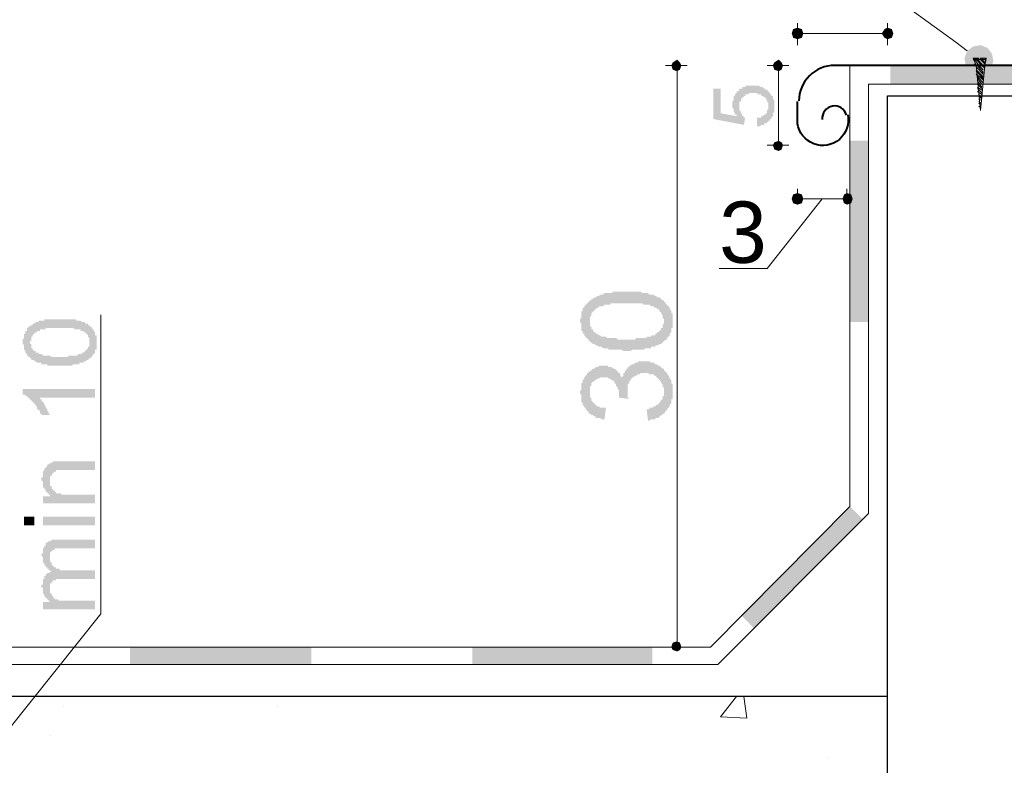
# Model space of a CAD drawing. Header units: metres. Extents: x -18 to 342, y 4 to 63.
# Tile 77 of 173: x 111.82 to 118.36, y 45.86 to 50.81. Entities that reach past the tile are written whole.
import ezdxf

# ---------------------------------------------------------------- set-up
doc = ezdxf.new("R2010")
doc.units = ezdxf.units.M
doc.header["$MEASUREMENT"] = 0
for name, color, linetype in [('PDF4_boresh', 7, 'Continuous'), ('PDF4_dim', 7, 'Continuous'), ('PDF4_hatch-borshi', 7, 'Continuous'), ('PDF4_Isogam', 7, 'Continuous'), ('PDF4_kaff', 7, 'Continuous'), ('PDF4_PLATE', 7, 'Continuous'), ('PDF4_Text', 7, 'Continuous'), ('PDF4_wall', 7, 'Continuous')]:
    doc.layers.add(name, color=color, linetype=linetype)
doc.styles.add('PDF Arial', font='arial.ttf')

msp = doc.modelspace()

# ---------------------------------------------------------------- hatches: boundary and pattern name
at = {"layer": 'PDF4_dim', "transparency": 33554559}
for points in [[(116.7134, 50.0983), (116.7134, 50.1561), (116.7134, 50.1561), (116.7231, 50.1561), (116.7327, 50.1561), (116.7327, 50.1561), (116.7423, 50.1561), (116.7423, 50.1657), (116.752, 50.1657), (116.752, 50.1657), (116.7616, 50.1753), (116.7616, 50.1753), (116.7712, 50.1753), (116.7712, 50.1753), (116.7712, 50.185), (116.7809, 50.185), (116.7809, 50.1946), (116.7809, 50.1946), (116.7809, 50.2042), (116.7809, 50.2042), (116.7905, 50.2139), (116.7905, 50.2235), (116.7905, 50.2235), (116.7905, 50.2331), (116.7905, 50.2331), (116.7905, 50.2331), (116.7905, 50.2428), (116.7905, 50.2524), (116.7905, 50.2524), (116.7809, 50.262), (116.7809, 50.262), (116.7809, 50.2717), (116.7809, 50.2717), (116.7712, 50.2813), (116.7712, 50.2813), (116.7712, 50.2909), (116.7616, 50.2909), (116.7616, 50.2909), (116.7616, 50.2909), (116.752, 50.3005), (116.752, 50.3005), (116.7423, 50.3005), (116.7423, 50.3102), (116.7327, 50.3102), (116.7327, 50.3102), (116.7231, 50.3102), (116.7231, 50.3102), (116.7134, 50.3198), (116.7038, 50.3198), (116.7038, 50.3198), (116.6942, 50.3198), (116.6845, 50.3198), (116.6845, 50.3198), (116.6845, 50.3198), (116.6749, 50.3198), (116.6749, 50.3198), (116.6653, 50.3198), (116.6556, 50.3102), (116.6556, 50.3102), (116.646, 50.3102), (116.646, 50.3102), (116.6364, 50.3102), (116.6364, 50.3005), (116.6268, 50.3005), (116.6268, 50.3005), (116.6268, 50.2909), (116.6171, 50.2909), (116.6171, 50.2909), (116.6171, 50.2813), (116.6075, 50.2813), (116.6075, 50.2717), (116.6075, 50.2717), (116.6075, 50.262), (116.5979, 50.262), (116.5979, 50.2524), (116.5979, 50.2524), (116.5979, 50.2428), (116.5979, 50.2428), (116.5979, 50.2331), (116.5979, 50.2331), (116.5979, 50.2235), (116.5979, 50.2139), (116.5979, 50.2139), (116.5979, 50.2042), (116.5979, 50.2042), (116.6075, 50.1946), (116.6075, 50.1946), (116.6075, 50.185), (116.6075, 50.185), (116.6075, 50.185), (116.6171, 50.1753), (116.6171, 50.1753), (116.6171, 50.1657), (116.6268, 50.1657), (116.6268, 50.1561), (116.6364, 50.1561), (116.6364, 50.1561), (116.6268, 50.1079), (116.4245, 50.1464), (116.4245, 50.3487), (116.4727, 50.3487), (116.4727, 50.185), (116.5786, 50.1657), (116.5786, 50.1753), (116.569, 50.1753), (116.569, 50.185), (116.569, 50.185), (116.5593, 50.1946), (116.5593, 50.1946), (116.5593, 50.2042), (116.5593, 50.2042), (116.5593, 50.2139), (116.5593, 50.2139), (116.5497, 50.2235), (116.5497, 50.2331), (116.5497, 50.2331), (116.5497, 50.2428), (116.5497, 50.2428), (116.5497, 50.2524), (116.5497, 50.2524), (116.5497, 50.262), (116.5497, 50.262), (116.5593, 50.2717), (116.5593, 50.2813), (116.5593, 50.2813), (116.5593, 50.2909), (116.5593, 50.2909), (116.5593, 50.3005), (116.569, 50.3005), (116.569, 50.3102), (116.569, 50.3102), (116.5786, 50.3198), (116.5786, 50.3198), (116.5786, 50.3294), (116.5882, 50.3294), (116.5882, 50.3294), (116.5979, 50.3391), (116.5979, 50.3391), (116.5979, 50.3487), (116.6075, 50.3487), (116.6075, 50.3487), (116.6171, 50.3487), (116.6171, 50.3583), (116.6268, 50.3583), (116.6268, 50.3583), (116.6364, 50.3583), (116.6364, 50.368), (116.646, 50.368), (116.646, 50.368), (116.6556, 50.368), (116.6653, 50.368), (116.6653, 50.368), (116.6749, 50.368), (116.6749, 50.368), (116.6845, 50.368), (116.6942, 50.368), (116.6942, 50.368), (116.7038, 50.368), (116.7038, 50.368), (116.7134, 50.368), (116.7231, 50.368), (116.7231, 50.368), (116.7327, 50.368), (116.7327, 50.3583), (116.7423, 50.3583), (116.7423, 50.3583), (116.752, 50.3583), (116.752, 50.3583), (116.7616, 50.3487), (116.7616, 50.3487), (116.7712, 50.3487), (116.7712, 50.3391), (116.7809, 50.3391), (116.7809, 50.3391), (116.7809, 50.3391), (116.7905, 50.3294), (116.7905, 50.3294), (116.8001, 50.3198), (116.8001, 50.3198), (116.8001, 50.3102), (116.8097, 50.3102), (116.8097, 50.3102), (116.8097, 50.3005), (116.8194, 50.3005), (116.8194, 50.2909), (116.8194, 50.2909), (116.8194, 50.2813), (116.8194, 50.2813), (116.829, 50.2717), (116.829, 50.262), (116.829, 50.262), (116.829, 50.2524), (116.829, 50.2524), (116.829, 50.2428), (116.829, 50.2428), (116.829, 50.2331), (116.829, 50.2331), (116.829, 50.2235), (116.829, 50.2139), (116.829, 50.2139), (116.829, 50.2042), (116.829, 50.2042), (116.829, 50.1946), (116.829, 50.1946), (116.8194, 50.185), (116.8194, 50.1753), (116.8194, 50.1753), (116.8194, 50.1657), (116.8194, 50.1657), (116.8097, 50.1561), (116.8097, 50.1561), (116.8097, 50.1464), (116.8001, 50.1464), (116.8001, 50.1464), (116.8001, 50.1368), (116.7905, 50.1368), (116.7905, 50.1368), (116.7905, 50.1272), (116.7809, 50.1272), (116.7809, 50.1176), (116.7712, 50.1176), (116.7712, 50.1176), (116.7616, 50.1176), (116.7616, 50.1079), (116.752, 50.1079), (116.752, 50.1079), (116.7423, 50.1079), (116.7423, 50.1079), (116.7327, 50.0983), (116.7231, 50.0983), (116.7231, 50.0983), (116.7134, 50.0983)], [(115.9911, 48.1432), (115.9815, 48.2202), (115.9911, 48.2202), (116.0007, 48.2202), (116.0007, 48.2298), (116.0104, 48.2298), (116.02, 48.2298), (116.0296, 48.2395), (116.0392, 48.2395), (116.0392, 48.2395), (116.0489, 48.2491), (116.0585, 48.2491), (116.0585, 48.2587), (116.0681, 48.2587), (116.0681, 48.2587), (116.0681, 48.2684), (116.0778, 48.278), (116.0778, 48.278), (116.0874, 48.2876), (116.0874, 48.2973), (116.0874, 48.3069), (116.097, 48.3069), (116.097, 48.3165), (116.097, 48.3262), (116.097, 48.3358), (116.097, 48.3454), (116.097, 48.355), (116.097, 48.3647), (116.0874, 48.3647), (116.0874, 48.3743), (116.0874, 48.3839), (116.0778, 48.3936), (116.0778, 48.3936), (116.0778, 48.4032), (116.0681, 48.4128), (116.0681, 48.4128), (116.0585, 48.4225), (116.0489, 48.4321), (116.0489, 48.4321), (116.0392, 48.4417), (116.0296, 48.4417), (116.0296, 48.4514), (116.02, 48.4514), (116.0104, 48.4514), (116.0007, 48.4514), (115.9911, 48.461), (115.9911, 48.461), (115.9815, 48.461), (115.9718, 48.461), (115.9718, 48.461), (115.9622, 48.461), (115.9526, 48.461), (115.9429, 48.461), (115.9333, 48.4514), (115.9237, 48.4514), (115.9237, 48.4514), (115.914, 48.4417), (115.9044, 48.4417), (115.9044, 48.4417), (115.8948, 48.4321), (115.8851, 48.4321), (115.8851, 48.4225), (115.8755, 48.4225), (115.8755, 48.4128), (115.8659, 48.4032), (115.8659, 48.4032), (115.8659, 48.3936), (115.8563, 48.3839), (115.8563, 48.3743), (115.8563, 48.3743), (115.8563, 48.3647), (115.8563, 48.355), (115.8563, 48.3454), (115.8563, 48.3454), (115.8563, 48.3358), (115.8563, 48.3262), (115.8563, 48.3165), (115.8563, 48.3069), (115.8563, 48.3069), (115.8563, 48.2973), (115.8659, 48.2876), (115.7985, 48.2973), (115.7985, 48.3069), (115.7985, 48.3069), (115.7985, 48.3165), (115.7985, 48.3262), (115.7985, 48.3358), (115.7985, 48.3454), (115.7888, 48.355), (115.7888, 48.355), (115.7888, 48.3647), (115.7792, 48.3743), (115.7792, 48.3839), (115.7792, 48.3839), (115.7696, 48.3936), (115.7696, 48.4032), (115.7599, 48.4032), (115.7599, 48.4128), (115.7503, 48.4128), (115.7407, 48.4225), (115.7407, 48.4225), (115.731, 48.4225), (115.7214, 48.4321), (115.7118, 48.4321), (115.7022, 48.4321), (115.6925, 48.4321), (115.6925, 48.4321), (115.6925, 48.4321), (115.6829, 48.4321), (115.6733, 48.4321), (115.6636, 48.4225), (115.654, 48.4225), (115.654, 48.4225), (115.6444, 48.4128), (115.6347, 48.4128), (115.6347, 48.4032), (115.6347, 48.4032), (115.6251, 48.4032), (115.6155, 48.3936), (115.6155, 48.3839), (115.6155, 48.3743), (115.6058, 48.3743), (115.6058, 48.3647), (115.6058, 48.355), (115.6058, 48.3454), (115.6058, 48.3358), (115.6058, 48.3358), (115.6058, 48.3262), (115.6058, 48.3165), (115.6058, 48.3069), (115.6058, 48.2973), (115.6155, 48.2973), (115.6155, 48.2876), (115.6155, 48.278), (115.6251, 48.2684), (115.6251, 48.2684), (115.6347, 48.2587), (115.6347, 48.2587), (115.6444, 48.2491), (115.6444, 48.2491), (115.654, 48.2395), (115.6636, 48.2395), (115.6636, 48.2395), (115.6733, 48.2298), (115.6829, 48.2298), (115.6925, 48.2298), (115.7022, 48.2298), (115.7118, 48.2298), (115.7118, 48.2298), (115.7022, 48.1528), (115.6925, 48.1528), (115.6829, 48.1528), (115.6733, 48.1624), (115.6636, 48.1624), (115.654, 48.1624), (115.6444, 48.1624), (115.6444, 48.1721), (115.6347, 48.1721), (115.6251, 48.1817), (115.6155, 48.1817), (115.6155, 48.1817), (115.6058, 48.1913), (115.5962, 48.1913), (115.5962, 48.2009), (115.5866, 48.2106), (115.5866, 48.2106), (115.5866, 48.2106), (115.577, 48.2202), (115.577, 48.2298), (115.5673, 48.2298), (115.5673, 48.2395), (115.5577, 48.2491), (115.5577, 48.2491), (115.5577, 48.2587), (115.5481, 48.2684), (115.5481, 48.278), (115.5481, 48.2876), (115.5481, 48.2876), (115.5481, 48.2973), (115.5481, 48.3069), (115.5481, 48.3165), (115.5384, 48.3262), (115.5384, 48.3358), (115.5384, 48.3454), (115.5481, 48.3454), (115.5481, 48.355), (115.5481, 48.3647), (115.5481, 48.3743), (115.5481, 48.3839), (115.5481, 48.3936), (115.5577, 48.3936), (115.5577, 48.4032), (115.5577, 48.4128), (115.5673, 48.4225), (115.5673, 48.4225), (115.5673, 48.4321), (115.577, 48.4417), (115.577, 48.4417), (115.5866, 48.4514), (115.5866, 48.461), (115.5962, 48.461), (115.5962, 48.4706), (115.6058, 48.4706), (115.6155, 48.4803), (115.6155, 48.4803), (115.6251, 48.4899), (115.6251, 48.4899), (115.6347, 48.4899), (115.6444, 48.4995), (115.654, 48.4995), (115.6636, 48.4995), (115.6636, 48.5091), (115.6733, 48.5091), (115.6829, 48.5091), (115.6925, 48.5091), (115.7022, 48.5091), (115.7118, 48.5091), (115.7118, 48.5091), (115.7214, 48.5091), (115.731, 48.4995), (115.7407, 48.4995), (115.7503, 48.4995), (115.7503, 48.4995), (115.7599, 48.4899), (115.7696, 48.4899), (115.7696, 48.4899), (115.7792, 48.4803), (115.7792, 48.4803), (115.7888, 48.4706), (115.7888, 48.4706), (115.7985, 48.461), (115.8081, 48.4514), (115.8081, 48.4514), (115.8081, 48.4417), (115.8177, 48.4321), (115.8177, 48.4225), (115.8177, 48.4321), (115.8274, 48.4417), (115.8274, 48.4514), (115.8274, 48.461), (115.837, 48.461), (115.837, 48.4706), (115.8466, 48.4803), (115.8466, 48.4899), (115.8563, 48.4899), (115.8563, 48.4995), (115.8659, 48.4995), (115.8659, 48.5091), (115.8755, 48.5091), (115.8755, 48.5091), (115.8851, 48.5188), (115.8948, 48.5188), (115.8948, 48.5188), (115.9044, 48.5284), (115.914, 48.5284), (115.9237, 48.5284), (115.9237, 48.538), (115.9333, 48.538), (115.9429, 48.538), (115.9526, 48.538), (115.9622, 48.538), (115.9718, 48.538), (115.9718, 48.538), (115.9815, 48.538), (115.9911, 48.538), (116.0007, 48.538), (116.0104, 48.5284), (116.02, 48.5284), (116.02, 48.5284), (116.0296, 48.5284), (116.0392, 48.5188), (116.0489, 48.5188), (116.0489, 48.5188), (116.0585, 48.5091), (116.0681, 48.5091), (116.0778, 48.4995), (116.0778, 48.4995), (116.0874, 48.4899), (116.097, 48.4899), (116.097, 48.4803), (116.097, 48.4803), (116.1067, 48.4706), (116.1067, 48.4706), (116.1163, 48.461), (116.1163, 48.4514), (116.1259, 48.4514), (116.1259, 48.4417), (116.1356, 48.4321), (116.1356, 48.4321), (116.1356, 48.4225), (116.1452, 48.4128), (116.1452, 48.4032), (116.1452, 48.3936), (116.1452, 48.3936), (116.1548, 48.3839), (116.1548, 48.3743), (116.1548, 48.3647), (116.1548, 48.355), (116.1548, 48.3454), (116.1548, 48.3358), (116.1548, 48.3358), (116.1548, 48.3262), (116.1548, 48.3165), (116.1548, 48.3069), (116.1548, 48.2973), (116.1548, 48.2876), (116.1452, 48.2876), (116.1452, 48.278), (116.1452, 48.2684), (116.1452, 48.2587), (116.1356, 48.2491), (116.1356, 48.2491), (116.1356, 48.2395), (116.1259, 48.2298), (116.1259, 48.2298), (116.1163, 48.2202), (116.1163, 48.2106), (116.1067, 48.2106), (116.1067, 48.2009), (116.1067, 48.2009), (116.097, 48.1913), (116.0874, 48.1913), (116.0874, 48.1817), (116.0778, 48.1817), (116.0681, 48.1721), (116.0681, 48.1721), (116.0585, 48.1624), (116.0489, 48.1624), (116.0392, 48.1624), (116.0392, 48.1528), (116.0296, 48.1528), (116.02, 48.1528), (116.0104, 48.1528), (116.0007, 48.1432), (115.9911, 48.1432), (115.9911, 48.1432)], [(112.3216, 48.355), (112.3216, 48.2973), (111.946, 48.2973), (111.9556, 48.2973), (111.9556, 48.2876), (111.9653, 48.2876), (111.9653, 48.278), (111.9653, 48.278), (111.9749, 48.2684), (111.9749, 48.2684), (111.9845, 48.2587), (111.9845, 48.2491), (111.9845, 48.2491), (111.9941, 48.2395), (111.9941, 48.2395), (111.9941, 48.2298), (112.0038, 48.2202), (112.0038, 48.2202), (112.0038, 48.2106), (112.0134, 48.2009), (112.0134, 48.2009), (112.0134, 48.1913), (112.0134, 48.1913), (112.023, 48.1817), (112.023, 48.1817), (111.9653, 48.1817), (111.9653, 48.1913), (111.9556, 48.1913), (111.9556, 48.2009), (111.9556, 48.2106), (111.946, 48.2106), (111.946, 48.2202), (111.9364, 48.2202), (111.9364, 48.2298), (111.9364, 48.2395), (111.9267, 48.2395), (111.9267, 48.2491), (111.9267, 48.2491), (111.9171, 48.2587), (111.9171, 48.2587), (111.9075, 48.2684), (111.9075, 48.2684), (111.8978, 48.278), (111.8978, 48.278), (111.8882, 48.2876), (111.8882, 48.2876), (111.8786, 48.2973), (111.8786, 48.2973), (111.8689, 48.3069), (111.8689, 48.3069), (111.8593, 48.3069), (111.8593, 48.3165), (111.8497, 48.3165), (111.8497, 48.3165), (111.84, 48.3165), (111.84, 48.355)], [(112.3216, 47.5942), (111.9749, 47.5942), (111.9749, 47.6423), (112.023, 47.6423), (112.023, 47.652), (112.0134, 47.652), (112.0134, 47.6616), (112.0038, 47.6616), (112.0038, 47.6712), (111.9941, 47.6712), (111.9941, 47.6809), (111.9941, 47.6809), (111.9845, 47.6905), (111.9845, 47.6905), (111.9845, 47.7001), (111.9749, 47.7001), (111.9749, 47.7098), (111.9749, 47.7194), (111.9749, 47.7194), (111.9749, 47.729), (111.9749, 47.7386), (111.9749, 47.7386), (111.9653, 47.7483), (111.9653, 47.7579), (111.9653, 47.7579), (111.9653, 47.7675), (111.9749, 47.7675), (111.9749, 47.7772), (111.9749, 47.7868), (111.9749, 47.7868), (111.9749, 47.7964), (111.9749, 47.8061), (111.9749, 47.8061), (111.9845, 47.8157), (111.9845, 47.8253), (111.9845, 47.8253), (111.9941, 47.835), (111.9941, 47.835), (112.0038, 47.8446), (112.0038, 47.8446), (112.0038, 47.8542), (112.0134, 47.8542), (112.0134, 47.8542), (112.023, 47.8639), (112.023, 47.8639), (112.0327, 47.8639), (112.0423, 47.8735), (112.0423, 47.8735), (112.0519, 47.8735), (112.0519, 47.8735), (112.0616, 47.8735), (112.0616, 47.8735), (112.0712, 47.8735), (112.0712, 47.8735), (112.0808, 47.8735), (112.0905, 47.8735), (112.1001, 47.8735), (112.1097, 47.8735), (112.1097, 47.8735), (112.3216, 47.8735), (112.3216, 47.8157), (112.1097, 47.8157), (112.1097, 47.8157), (112.1001, 47.8157), (112.0905, 47.8157), (112.0808, 47.8157), (112.0808, 47.8157), (112.0712, 47.8157), (112.0616, 47.8157), (112.0616, 47.8061), (112.0616, 47.8061), (112.0519, 47.8061), (112.0519, 47.8061), (112.0423, 47.7964), (112.0423, 47.7964), (112.0327, 47.7868), (112.0327, 47.7868), (112.0327, 47.7772), (112.023, 47.7772), (112.023, 47.7675), (112.023, 47.7579), (112.023, 47.7579), (112.023, 47.7483), (112.023, 47.7483), (112.023, 47.7386), (112.023, 47.729), (112.023, 47.729), (112.023, 47.7194), (112.023, 47.7098), (112.0327, 47.7098), (112.0327, 47.7001), (112.0327, 47.6905), (112.0423, 47.6905), (112.0423, 47.6809), (112.0423, 47.6809), (112.0519, 47.6809), (112.0519, 47.6712), (112.0519, 47.6712), (112.0616, 47.6712), (112.0616, 47.6616), (112.0712, 47.6616), (112.0808, 47.6616), (112.0808, 47.6616), (112.0905, 47.6616), (112.1001, 47.652), (112.1001, 47.652), (112.1097, 47.652), (112.1193, 47.652), (112.129, 47.652), (112.1386, 47.652), (112.3216, 47.652)], [(112.3216, 46.8911), (111.9749, 46.8911), (111.9749, 46.9393), (112.023, 46.9393), (112.023, 46.9393), (112.0134, 46.9489), (112.0134, 46.9489), (112.0038, 46.9585), (112.0038, 46.9585), (111.9941, 46.9682), (111.9941, 46.9682), (111.9845, 46.9778), (111.9845, 46.9778), (111.9845, 46.9874), (111.9845, 46.9874), (111.9749, 46.997), (111.9749, 46.997), (111.9749, 47.0067), (111.9749, 47.0163), (111.9749, 47.0163), (111.9749, 47.0259), (111.9749, 47.0356), (111.9653, 47.0356), (111.9653, 47.0452), (111.9653, 47.0548), (111.9749, 47.0548), (111.9749, 47.0645), (111.9749, 47.0741), (111.9749, 47.0837), (111.9749, 47.0837), (111.9749, 47.0934), (111.9845, 47.0934), (111.9845, 47.103), (111.9845, 47.1126), (111.9845, 47.1126), (111.9941, 47.1126), (111.9941, 47.1223), (111.9941, 47.1223), (112.0038, 47.1319), (112.0038, 47.1319), (112.0134, 47.1319), (112.023, 47.1415), (112.023, 47.1415), (112.0327, 47.1415), (112.023, 47.1511), (112.023, 47.1511), (112.0134, 47.1511), (112.0134, 47.1608), (112.0038, 47.1608), (112.0038, 47.1704), (111.9941, 47.1704), (111.9941, 47.18), (111.9845, 47.1897), (111.9845, 47.1897), (111.9845, 47.1993), (111.9749, 47.1993), (111.9749, 47.2089), (111.9749, 47.2089), (111.9749, 47.2186), (111.9749, 47.2282), (111.9749, 47.2282), (111.9749, 47.2378), (111.9653, 47.2475), (111.9653, 47.2475), (111.9653, 47.2571), (111.9749, 47.2667), (111.9749, 47.2764), (111.9749, 47.2764), (111.9749, 47.286), (111.9749, 47.2956), (111.9749, 47.2956), (111.9845, 47.3052), (111.9845, 47.3052), (111.9845, 47.3149), (111.9941, 47.3149), (111.9941, 47.3245), (111.9941, 47.3245), (111.9941, 47.3341), (112.0038, 47.3341), (112.0038, 47.3341), (112.0134, 47.3438), (112.0134, 47.3438), (112.023, 47.3438), (112.023, 47.3438), (112.0327, 47.3534), (112.0423, 47.3534), (112.0423, 47.3534), (112.0519, 47.3534), (112.0616, 47.3534), (112.0712, 47.3534), (112.0712, 47.3534), (112.0808, 47.3534), (112.0905, 47.3534), (112.3216, 47.3534), (112.3216, 47.2956), (112.1097, 47.2956), (112.1001, 47.2956), (112.0905, 47.2956), (112.0808, 47.2956), (112.0712, 47.2956), (112.0712, 47.2956), (112.0616, 47.2956), (112.0616, 47.2956), (112.0519, 47.2956), (112.0519, 47.286), (112.0423, 47.286), (112.0423, 47.286), (112.0327, 47.2764), (112.0327, 47.2764), (112.0327, 47.2764), (112.023, 47.2667), (112.023, 47.2571), (112.023, 47.2571), (112.023, 47.2475), (112.023, 47.2378), (112.023, 47.2378), (112.023, 47.2282), (112.023, 47.2186), (112.023, 47.2186), (112.023, 47.2089), (112.023, 47.2089), (112.0327, 47.1993), (112.0327, 47.1897), (112.0327, 47.1897), (112.0423, 47.18), (112.0423, 47.18), (112.0423, 47.18), (112.0519, 47.1704), (112.0519, 47.1704), (112.0616, 47.1704), (112.0616, 47.1608), (112.0712, 47.1608), (112.0712, 47.1608), (112.0808, 47.1608), (112.0905, 47.1511), (112.0905, 47.1511), (112.1001, 47.1511), (112.1097, 47.1511), (112.1193, 47.1511), (112.1193, 47.1511), (112.3216, 47.1511), (112.3216, 47.0934), (112.1001, 47.0934), (112.0905, 47.0934), (112.0808, 47.0934), (112.0808, 47.0934), (112.0712, 47.0934), (112.0616, 47.0934), (112.0616, 47.0837), (112.0519, 47.0837), (112.0423, 47.0837), (112.0423, 47.0837), (112.0423, 47.0741), (112.0327, 47.0741), (112.0327, 47.0741), (112.0327, 47.0645), (112.023, 47.0645), (112.023, 47.0548), (112.023, 47.0452), (112.023, 47.0452), (112.023, 47.0356), (112.023, 47.0356), (112.023, 47.0259), (112.023, 47.0163), (112.023, 47.0163), (112.023, 47.0067), (112.023, 46.997), (112.0327, 46.997), (112.0327, 46.9874), (112.0327, 46.9874), (112.0423, 46.9778), (112.0423, 46.9778), (112.0423, 46.9682), (112.0519, 46.9682), (112.0519, 46.9585), (112.0616, 46.9585), (112.0712, 46.9585), (112.0712, 46.9585), (112.0808, 46.9489), (112.0808, 46.9489), (112.0905, 46.9489), (112.0905, 46.9489), (112.1001, 46.9489), (112.1097, 46.9489), (112.1097, 46.9489), (112.1193, 46.9489), (112.129, 46.9489), (112.1386, 46.9489), (112.1482, 46.9489), (112.1482, 46.9489), (112.3216, 46.9489)]]:
    msp.add_hatch(color=256, dxfattribs=at).paths.add_polyline_path(points)
h = msp.add_hatch(color=256, dxfattribs=at)
h.paths.add_polyline_path([(115.8466, 48.6055), (115.837, 48.6055), (115.8274, 48.6055), (115.8177, 48.6151), (115.8081, 48.6151), (115.7985, 48.6151), (115.7888, 48.6151), (115.7792, 48.6151), (115.7696, 48.6151), (115.7696, 48.6151), (115.7599, 48.6151), (115.7503, 48.6151), (115.7407, 48.6151), (115.731, 48.6151), (115.7214, 48.6247), (115.7214, 48.6247), (115.7118, 48.6247), (115.7022, 48.6247), (115.6925, 48.6247), (115.6925, 48.6247), (115.6829, 48.6343), (115.6733, 48.6343), (115.6733, 48.6343), (115.6636, 48.6343), (115.654, 48.644), (115.6444, 48.644), (115.6347, 48.6536), (115.6251, 48.6536), (115.6251, 48.6536), (115.6155, 48.6632), (115.6058, 48.6632), (115.6058, 48.6729), (115.5962, 48.6729), (115.5962, 48.6825), (115.5866, 48.6921), (115.577, 48.6921), (115.577, 48.7018), (115.577, 48.7018), (115.5673, 48.7114), (115.5673, 48.721), (115.5577, 48.721), (115.5577, 48.7307), (115.5577, 48.7403), (115.5481, 48.7403), (115.5481, 48.7499), (115.5481, 48.7596), (115.5481, 48.7692), (115.5481, 48.7788), (115.5481, 48.7884), (115.5384, 48.7981), (115.5384, 48.8077), (115.5384, 48.8077), (115.5384, 48.8173), (115.5481, 48.827), (115.5481, 48.8366), (115.5481, 48.8366), (115.5481, 48.8462), (115.5481, 48.8559), (115.5481, 48.8655), (115.5577, 48.8751), (115.5577, 48.8751), (115.5577, 48.8848), (115.5577, 48.8944), (115.5673, 48.8944), (115.5673, 48.904), (115.577, 48.9137), (115.577, 48.9137), (115.5866, 48.9233), (115.5962, 48.9329), (115.5962, 48.9329), (115.6058, 48.9425), (115.6155, 48.9425), (115.6155, 48.9522), (115.6155, 48.9522), (115.6251, 48.9522), (115.6347, 48.9618), (115.6347, 48.9618), (115.6444, 48.9618), (115.654, 48.9714), (115.6636, 48.9714), (115.6636, 48.9714), (115.6733, 48.9811), (115.6829, 48.9811), (115.6925, 48.9811), (115.7022, 48.9907), (115.7118, 48.9907), (115.7118, 48.9907), (115.7214, 48.9907), (115.731, 48.9907), (115.731, 48.9907), (115.7407, 48.9907), (115.7503, 48.9907), (115.7599, 49.0003), (115.7599, 49.0003), (115.7696, 49.0003), (115.7792, 49.0003), (115.7888, 49.0003), (115.7985, 49.0003), (115.8081, 49.0003), (115.8177, 49.0003), (115.8274, 49.0003), (115.837, 49.0003), (115.8466, 49.0003), (115.8466, 49.0003), (115.8563, 49.0003), (115.8659, 49.0003), (115.8755, 49.0003), (115.8851, 49.0003), (115.8948, 49.0003), (115.9044, 49.0003), (115.914, 49.0003), (115.9237, 49.0003), (115.9333, 49.0003), (115.9429, 49.0003), (115.9526, 48.9907), (115.9622, 48.9907), (115.9622, 48.9907), (115.9718, 48.9907), (115.9815, 48.9907), (115.9911, 48.9907), (115.9911, 48.9907), (116.0007, 48.9811), (116.0104, 48.9811), (116.02, 48.9811), (116.02, 48.9811), (116.0296, 48.9811), (116.0392, 48.9714), (116.0489, 48.9714), (116.0489, 48.9618), (116.0585, 48.9618), (116.0681, 48.9618), (116.0778, 48.9522), (116.0778, 48.9522), (116.0874, 48.9425), (116.097, 48.9425), (116.097, 48.9329), (116.1067, 48.9329), (116.1067, 48.9233), (116.1163, 48.9137), (116.1163, 48.9137), (116.1259, 48.904), (116.1259, 48.904), (116.1356, 48.8944), (116.1356, 48.8848), (116.1356, 48.8848), (116.1452, 48.8751), (116.1452, 48.8655), (116.1452, 48.8559), (116.1548, 48.8559), (116.1548, 48.8462), (116.1548, 48.8366), (116.1548, 48.827), (116.1548, 48.8173), (116.1548, 48.8077), (116.1548, 48.8077), (116.1548, 48.7981), (116.1548, 48.7884), (116.1548, 48.7788), (116.1548, 48.7692), (116.1548, 48.7596), (116.1452, 48.7596), (116.1452, 48.7499), (116.1452, 48.7403), (116.1452, 48.7307), (116.1356, 48.721), (116.1356, 48.721), (116.1356, 48.7114), (116.1259, 48.7018), (116.1259, 48.7018), (116.1163, 48.6921), (116.1163, 48.6825), (116.1067, 48.6825), (116.097, 48.6729), (116.097, 48.6729), (116.097, 48.6729), (116.0874, 48.6632), (116.0874, 48.6632), (116.0778, 48.6536), (116.0681, 48.6536), (116.0681, 48.6536), (116.0585, 48.644), (116.0585, 48.644), (116.0489, 48.644), (116.0392, 48.644), (116.0392, 48.6343), (116.0296, 48.6343), (116.02, 48.6343), (116.0104, 48.6343), (116.0104, 48.6247), (116.0007, 48.6247), (115.9911, 48.6247), (115.9815, 48.6247), (115.9718, 48.6247), (115.9622, 48.6151), (115.9622, 48.6151), (115.9526, 48.6151), (115.9429, 48.6151), (115.9333, 48.6151), (115.9237, 48.6151), (115.914, 48.6151), (115.9044, 48.6151), (115.8948, 48.6151), (115.8851, 48.6151), (115.8755, 48.6055), (115.8563, 48.6055), (115.8466, 48.6055), (115.8466, 48.6055)], flags=0)
h.paths.add_polyline_path([(115.8466, 48.6825), (115.8659, 48.6825), (115.8755, 48.6825), (115.8851, 48.6825), (115.8948, 48.6825), (115.9044, 48.6825), (115.914, 48.6921), (115.9237, 48.6921), (115.9333, 48.6921), (115.9429, 48.6921), (115.9526, 48.6921), (115.9622, 48.6921), (115.9718, 48.6921), (115.9815, 48.6921), (115.9815, 48.7018), (115.9911, 48.7018), (116.0007, 48.7018), (116.0104, 48.7018), (116.0104, 48.7018), (116.02, 48.7114), (116.02, 48.7114), (116.0296, 48.7114), (116.0392, 48.7114), (116.0392, 48.721), (116.0392, 48.721), (116.0489, 48.721), (116.0489, 48.7307), (116.0585, 48.7307), (116.0681, 48.7403), (116.0681, 48.7403), (116.0778, 48.7499), (116.0778, 48.7596), (116.0874, 48.7596), (116.0874, 48.7692), (116.0874, 48.7788), (116.097, 48.7884), (116.097, 48.7884), (116.097, 48.7981), (116.097, 48.8077), (116.097, 48.8173), (116.097, 48.8173), (116.0874, 48.827), (116.0874, 48.8366), (116.0874, 48.8462), (116.0874, 48.8462), (116.0778, 48.8559), (116.0778, 48.8655), (116.0681, 48.8655), (116.0681, 48.8751), (116.0585, 48.8848), (116.0489, 48.8848), (116.0489, 48.8944), (116.0392, 48.8944), (116.0392, 48.8944), (116.0296, 48.8944), (116.0296, 48.904), (116.02, 48.904), (116.02, 48.904), (116.0104, 48.904), (116.0007, 48.9137), (116.0007, 48.9137), (115.9911, 48.9137), (115.9815, 48.9137), (115.9718, 48.9137), (115.9622, 48.9137), (115.9526, 48.9233), (115.9526, 48.9233), (115.9429, 48.9233), (115.9333, 48.9233), (115.9237, 48.9233), (115.914, 48.9233), (115.8948, 48.9233), (115.8851, 48.9233), (115.8755, 48.9233), (115.8659, 48.9233), (115.8563, 48.9233), (115.8466, 48.9233), (115.837, 48.9233), (115.8274, 48.9233), (115.8177, 48.9233), (115.8081, 48.9233), (115.7888, 48.9233), (115.7792, 48.9233), (115.7696, 48.9233), (115.7599, 48.9233), (115.7503, 48.9233), (115.7407, 48.9233), (115.7407, 48.9137), (115.731, 48.9137), (115.7214, 48.9137), (115.7118, 48.9137), (115.7022, 48.9137), (115.7022, 48.9137), (115.6925, 48.904), (115.6829, 48.904), (115.6829, 48.904), (115.6733, 48.904), (115.6636, 48.904), (115.6636, 48.8944), (115.654, 48.8944), (115.654, 48.8944), (115.654, 48.8944), (115.6444, 48.8848), (115.6347, 48.8751), (115.6347, 48.8751), (115.6251, 48.8655), (115.6251, 48.8655), (115.6155, 48.8559), (115.6155, 48.8462), (115.6155, 48.8366), (115.6058, 48.8366), (115.6058, 48.827), (115.6058, 48.8173), (115.6058, 48.8077), (115.6058, 48.8077), (115.6058, 48.7981), (115.6058, 48.7884), (115.6058, 48.7788), (115.6058, 48.7692), (115.6155, 48.7692), (115.6155, 48.7596), (115.6155, 48.7499), (115.6251, 48.7499), (115.6251, 48.7403), (115.6347, 48.7307), (115.6444, 48.7307), (115.6444, 48.721), (115.654, 48.721), (115.654, 48.721), (115.6636, 48.7114), (115.6636, 48.7114), (115.6733, 48.7114), (115.6733, 48.7114), (115.6829, 48.7018), (115.6925, 48.7018), (115.7022, 48.7018), (115.7022, 48.7018), (115.7118, 48.7018), (115.7214, 48.6921), (115.731, 48.6921), (115.7407, 48.6921), (115.7407, 48.6921), (115.7503, 48.6921), (115.7599, 48.6921), (115.7696, 48.6921), (115.7792, 48.6921), (115.7888, 48.6825), (115.7985, 48.6825), (115.8081, 48.6825), (115.8274, 48.6825), (115.837, 48.6825), (115.8466, 48.6825), (115.8466, 48.6825)], flags=0)
h = msp.add_hatch(color=256, dxfattribs=at)
h.paths.add_polyline_path([(112.0905, 48.5091), (112.0808, 48.5091), (112.0712, 48.5091), (112.0616, 48.5091), (112.0616, 48.5091), (112.0519, 48.5091), (112.0423, 48.5091), (112.0327, 48.5091), (112.0327, 48.5091), (112.023, 48.5091), (112.0134, 48.5091), (112.0038, 48.5091), (112.0038, 48.5188), (111.9941, 48.5188), (111.9845, 48.5188), (111.9845, 48.5188), (111.9749, 48.5188), (111.9749, 48.5188), (111.9653, 48.5188), (111.9653, 48.5284), (111.9556, 48.5284), (111.9556, 48.5284), (111.946, 48.5284), (111.9364, 48.5284), (111.9267, 48.538), (111.9267, 48.538), (111.9171, 48.538), (111.9171, 48.5477), (111.9075, 48.5477), (111.8978, 48.5477), (111.8978, 48.5573), (111.8882, 48.5573), (111.8882, 48.5669), (111.8786, 48.5669), (111.8786, 48.5669), (111.8786, 48.5766), (111.8689, 48.5766), (111.8689, 48.5862), (111.8689, 48.5862), (111.8593, 48.5958), (111.8593, 48.5958), (111.8593, 48.6055), (111.8497, 48.6151), (111.8497, 48.6151), (111.8497, 48.6247), (111.8497, 48.6343), (111.8497, 48.6343), (111.8497, 48.644), (111.84, 48.6536), (111.84, 48.6536), (111.84, 48.6632), (111.84, 48.6632), (111.84, 48.6729), (111.84, 48.6825), (111.84, 48.6825), (111.8497, 48.6921), (111.8497, 48.7018), (111.8497, 48.7018), (111.8497, 48.7114), (111.8497, 48.721), (111.8593, 48.721), (111.8593, 48.7307), (111.8593, 48.7307), (111.8593, 48.7403), (111.8689, 48.7403), (111.8689, 48.7499), (111.8689, 48.7596), (111.8786, 48.7596), (111.8786, 48.7692), (111.8882, 48.7692), (111.8882, 48.7692), (111.8978, 48.7788), (111.9075, 48.7788), (111.9075, 48.7788), (111.9075, 48.7884), (111.9171, 48.7884), (111.9171, 48.7884), (111.9267, 48.7981), (111.9267, 48.7981), (111.9364, 48.7981), (111.946, 48.7981), (111.946, 48.8077), (111.9556, 48.8077), (111.9653, 48.8077), (111.9749, 48.8077), (111.9749, 48.8077), (111.9845, 48.8077), (111.9845, 48.8173), (111.9941, 48.8173), (111.9941, 48.8173), (112.0038, 48.8173), (112.0038, 48.8173), (112.0134, 48.8173), (112.023, 48.8173), (112.023, 48.8173), (112.0327, 48.8173), (112.0423, 48.8173), (112.0519, 48.8173), (112.0519, 48.8173), (112.0616, 48.8173), (112.0712, 48.8173), (112.0808, 48.8173), (112.0905, 48.8173), (112.0905, 48.8173), (112.1001, 48.8173), (112.1001, 48.8173), (112.1097, 48.8173), (112.1193, 48.8173), (112.129, 48.8173), (112.1386, 48.8173), (112.1386, 48.8173), (112.1482, 48.8173), (112.1579, 48.8173), (112.1675, 48.8173), (112.1675, 48.8173), (112.1771, 48.8173), (112.1868, 48.8173), (112.1868, 48.8173), (112.1964, 48.8173), (112.1964, 48.8077), (112.206, 48.8077), (112.2157, 48.8077), (112.2157, 48.8077), (112.2253, 48.8077), (112.2253, 48.8077), (112.2349, 48.7981), (112.2349, 48.7981), (112.2446, 48.7981), (112.2542, 48.7981), (112.2542, 48.7884), (112.2638, 48.7884), (112.2734, 48.7884), (112.2734, 48.7788), (112.2831, 48.7788), (112.2831, 48.7692), (112.2927, 48.7692), (112.2927, 48.7692), (112.3023, 48.7596), (112.3023, 48.7596), (112.3023, 48.7499), (112.312, 48.7499), (112.312, 48.7403), (112.312, 48.7403), (112.3216, 48.7307), (112.3216, 48.7307), (112.3216, 48.721), (112.3216, 48.7114), (112.3312, 48.7114), (112.3312, 48.7018), (112.3312, 48.6921), (112.3312, 48.6921), (112.3312, 48.6825), (112.3312, 48.6729), (112.3312, 48.6632), (112.3312, 48.6632), (112.3312, 48.6536), (112.3312, 48.6536), (112.3312, 48.644), (112.3312, 48.6343), (112.3312, 48.6343), (112.3312, 48.6247), (112.3312, 48.6151), (112.3216, 48.6151), (112.3216, 48.6055), (112.3216, 48.6055), (112.3216, 48.5958), (112.312, 48.5862), (112.312, 48.5862), (112.3023, 48.5766), (112.3023, 48.5766), (112.3023, 48.5669), (112.2927, 48.5669), (112.2927, 48.5573), (112.2831, 48.5573), (112.2831, 48.5573), (112.2831, 48.5573), (112.2734, 48.5477), (112.2734, 48.5477), (112.2638, 48.5477), (112.2638, 48.538), (112.2542, 48.538), (112.2542, 48.538), (112.2446, 48.538), (112.2446, 48.5284), (112.2349, 48.5284), (112.2349, 48.5284), (112.2253, 48.5284), (112.2157, 48.5284), (112.2157, 48.5188), (112.206, 48.5188), (112.206, 48.5188), (112.1964, 48.5188), (112.1868, 48.5188), (112.1771, 48.5188), (112.1771, 48.5188), (112.1675, 48.5091), (112.1579, 48.5091), (112.1579, 48.5091), (112.1482, 48.5091), (112.1386, 48.5091), (112.129, 48.5091), (112.1193, 48.5091), (112.1097, 48.5091), (112.1097, 48.5091), (112.1001, 48.5091), (112.0905, 48.5091)], flags=0)
h.paths.add_polyline_path([(112.0905, 48.5669), (112.1001, 48.5669), (112.1097, 48.5669), (112.1193, 48.5669), (112.129, 48.5669), (112.129, 48.5669), (112.1386, 48.5669), (112.1482, 48.5766), (112.1579, 48.5766), (112.1675, 48.5766), (112.1675, 48.5766), (112.1771, 48.5766), (112.1868, 48.5766), (112.1964, 48.5766), (112.1964, 48.5766), (112.206, 48.5766), (112.206, 48.5862), (112.2157, 48.5862), (112.2157, 48.5862), (112.2253, 48.5862), (112.2253, 48.5862), (112.2349, 48.5862), (112.2349, 48.5958), (112.2446, 48.5958), (112.2446, 48.5958), (112.2446, 48.5958), (112.2542, 48.6055), (112.2542, 48.6055), (112.2638, 48.6151), (112.2638, 48.6151), (112.2734, 48.6247), (112.2734, 48.6247), (112.2734, 48.6343), (112.2831, 48.6343), (112.2831, 48.644), (112.2831, 48.644), (112.2831, 48.6536), (112.2831, 48.6632), (112.2831, 48.6632), (112.2831, 48.6729), (112.2831, 48.6825), (112.2831, 48.6825), (112.2831, 48.6921), (112.2831, 48.6921), (112.2734, 48.7018), (112.2734, 48.7018), (112.2734, 48.7114), (112.2638, 48.721), (112.2638, 48.721), (112.2542, 48.7307), (112.2542, 48.7307), (112.2446, 48.7307), (112.2446, 48.7403), (112.2349, 48.7403), (112.2349, 48.7403), (112.2349, 48.7403), (112.2253, 48.7403), (112.2253, 48.7499), (112.2157, 48.7499), (112.2157, 48.7499), (112.206, 48.7499), (112.1964, 48.7499), (112.1964, 48.7499), (112.1868, 48.7499), (112.1771, 48.7596), (112.1771, 48.7596), (112.1675, 48.7596), (112.1579, 48.7596), (112.1482, 48.7596), (112.1482, 48.7596), (112.1386, 48.7596), (112.129, 48.7596), (112.1193, 48.7596), (112.1097, 48.7596), (112.1001, 48.7596), (112.0905, 48.7596), (112.0905, 48.7596), (112.0808, 48.7596), (112.0712, 48.7596), (112.0616, 48.7596), (112.0519, 48.7596), (112.0423, 48.7596), (112.0327, 48.7596), (112.023, 48.7596), (112.023, 48.7596), (112.0134, 48.7596), (112.0038, 48.7596), (111.9941, 48.7596), (111.9941, 48.7499), (111.9845, 48.7499), (111.9749, 48.7499), (111.9749, 48.7499), (111.9653, 48.7499), (111.9653, 48.7499), (111.9556, 48.7499), (111.9556, 48.7403), (111.946, 48.7403), (111.946, 48.7403), (111.9364, 48.7403), (111.9364, 48.7403), (111.9364, 48.7307), (111.9267, 48.7307), (111.9267, 48.7307), (111.9171, 48.721), (111.9171, 48.721), (111.9075, 48.7114), (111.9075, 48.7114), (111.9075, 48.7018), (111.8978, 48.7018), (111.8978, 48.6921), (111.8978, 48.6921), (111.8978, 48.6825), (111.8978, 48.6729), (111.8882, 48.6729), (111.8882, 48.6632), (111.8882, 48.6536), (111.8978, 48.6536), (111.8978, 48.644), (111.8978, 48.6343), (111.8978, 48.6343), (111.8978, 48.6247), (111.9075, 48.6247), (111.9075, 48.6151), (111.9075, 48.6151), (111.9171, 48.6055), (111.9267, 48.6055), (111.9267, 48.5958), (111.9267, 48.5958), (111.9364, 48.5958), (111.9364, 48.5958), (111.946, 48.5958), (111.946, 48.5862), (111.9556, 48.5862), (111.9556, 48.5862), (111.9653, 48.5862), (111.9653, 48.5862), (111.9749, 48.5766), (111.9749, 48.5766), (111.9845, 48.5766), (111.9941, 48.5766), (111.9941, 48.5766), (112.0038, 48.5766), (112.0134, 48.5766), (112.023, 48.5766), (112.023, 48.5766), (112.0327, 48.5669), (112.0423, 48.5669), (112.0519, 48.5669), (112.0616, 48.5669), (112.0712, 48.5669), (112.0808, 48.5669), (112.0905, 48.5669), (112.0905, 48.5669)], flags=0)

# ---------------------------------------------------------------- linework, layer by layer
at = {"layer": 'PDF4_boresh', "lineweight": 25}
msp.add_lwpolyline([(117.5802, 46.3132), (100.4656, 46.3132)], dxfattribs=at)
at = {"layer": 'PDF4_dim', "lineweight": 20}
for points in [[(116.9831, 50.6376), (116.9831, 50.7821)], [(117.5802, 50.6376), (117.5802, 50.7821)], [(117.5417, 50.7147), (117.5128, 50.7147), (117.0505, 50.7147), (117.0216, 50.7147)], [(118.11, 50.5991), (118.0329, 50.6569)], [(116.2511, 50.5028), (116.1067, 50.5028)], [(116.1837, 46.6792), (116.1837, 46.7177), (116.1837, 50.4258), (116.1837, 50.4643)], [(116.9253, 50.5028), (116.7809, 50.5028)], [(116.8579, 50.002), (116.8579, 50.0405), (116.8579, 50.4258), (116.8579, 50.4643)], [(116.9253, 49.9731), (116.7809, 49.9731)], [(116.9831, 49.6167), (116.9831, 49.6842)], [(117.3106, 49.6167), (117.3106, 49.6842)], [(117.1468, 49.6167), (116.7809, 49.1544), (116.463, 49.1544)], [(117.2817, 49.6167), (117.2431, 49.6167), (117.0505, 49.6167), (117.0216, 49.6167)], [(111.5896, 45.8991), (112.3601, 46.8622), (112.3601, 48.8462)], [(116.2511, 46.6407), (116.1067, 46.6407)]]:
    msp.add_lwpolyline(points, dxfattribs=at)
at = {"layer": 'PDF4_dim', "transparency": 33554559}
for points in [[(116.9542, 50.7436), (116.9831, 50.7147), (116.9446, 50.7147)], [(116.9446, 50.7147), (116.9542, 50.6858), (116.9831, 50.7147)], [(116.9831, 50.7532), (116.9542, 50.7436), (116.9831, 50.7147)], [(116.9542, 50.6858), (116.9831, 50.7147), (116.9831, 50.6762)], [(116.9831, 50.7147), (117.012, 50.7436), (116.9831, 50.7532)], [(117.0216, 50.7147), (116.9831, 50.7147), (117.012, 50.7436)], [(116.9831, 50.7147), (116.9831, 50.6762), (117.012, 50.6858)], [(117.012, 50.6858), (117.0216, 50.7147), (116.9831, 50.7147)], [(117.561, 50.7436), (117.5417, 50.7147), (117.5802, 50.7147)], [(117.5417, 50.7147), (117.5802, 50.7147), (117.561, 50.6858)], [(117.5802, 50.7147), (117.5802, 50.7532), (117.561, 50.7436)], [(117.5802, 50.7147), (117.561, 50.6858), (117.5802, 50.6762)], [(117.6091, 50.7436), (117.5802, 50.7147), (117.5802, 50.7532)], [(117.6188, 50.7147), (117.6091, 50.7436), (117.5802, 50.7147)], [(117.5802, 50.6762), (117.6091, 50.6858), (117.5802, 50.7147)], [(117.6091, 50.6858), (117.5802, 50.7147), (117.6188, 50.7147)], [(118.11, 50.5991), (118.0907, 50.551), (118.187, 50.5413)], [(118.187, 50.5413), (118.1485, 50.628), (118.11, 50.5991)], [(118.1966, 50.6376), (118.187, 50.5413), (118.1485, 50.628)], [(118.2448, 50.6184), (118.1966, 50.6376), (118.187, 50.5413)], [(118.187, 50.5413), (118.2737, 50.5799), (118.2448, 50.6184)], [(118.2833, 50.5317), (118.187, 50.5413), (118.2737, 50.5799)], [(116.1548, 50.5221), (116.1837, 50.5028), (116.1452, 50.5028)], [(116.1837, 50.5413), (116.1548, 50.5221), (116.1837, 50.5028)], [(116.203, 50.5221), (116.1837, 50.5028), (116.1837, 50.5413)], [(116.2126, 50.5028), (116.203, 50.5221), (116.1837, 50.5028)], [(116.829, 50.5221), (116.8579, 50.5028), (116.8194, 50.5028)], [(116.8579, 50.5413), (116.829, 50.5221), (116.8579, 50.5028)], [(116.8772, 50.5221), (116.8579, 50.5028), (116.8579, 50.5413)], [(116.8868, 50.5028), (116.8772, 50.5221), (116.8579, 50.5028)], [(118.0907, 50.551), (118.187, 50.5413), (118.1003, 50.5028)], [(118.187, 50.5413), (118.1003, 50.5028), (118.1292, 50.4643)], [(118.1292, 50.4643), (118.1774, 50.445), (118.187, 50.5413)], [(118.1774, 50.445), (118.187, 50.5413), (118.2255, 50.4546)], [(118.2641, 50.4835), (118.2833, 50.5317), (118.187, 50.5413)], [(118.187, 50.5413), (118.2255, 50.4546), (118.2641, 50.4835)], [(116.1837, 50.5028), (116.1452, 50.5028), (116.1548, 50.4739)], [(116.1548, 50.4739), (116.1837, 50.4643), (116.1837, 50.5028)], [(116.1837, 50.4643), (116.1837, 50.5028), (116.203, 50.4739)], [(116.1837, 50.5028), (116.203, 50.4739), (116.2126, 50.5028)], [(116.8579, 50.5028), (116.8194, 50.5028), (116.829, 50.4739)], [(116.829, 50.4739), (116.8579, 50.4643), (116.8579, 50.5028)], [(116.8579, 50.4643), (116.8579, 50.5028), (116.8772, 50.4739)], [(116.8579, 50.5028), (116.8772, 50.4739), (116.8868, 50.5028)], [(116.8579, 49.9731), (116.829, 49.9923), (116.8194, 49.9731)], [(116.8579, 50.002), (116.8579, 49.9731), (116.829, 49.9923)], [(116.8772, 49.9923), (116.8579, 50.002), (116.8579, 49.9731)], [(116.8579, 49.9731), (116.8868, 49.9731), (116.8772, 49.9923)], [(116.8194, 49.9731), (116.829, 49.9442), (116.8579, 49.9731)], [(116.829, 49.9442), (116.8579, 49.9731), (116.8579, 49.9346)], [(116.8579, 49.9346), (116.8772, 49.9442), (116.8579, 49.9731)], [(116.8772, 49.9442), (116.8579, 49.9731), (116.8868, 49.9731)], [(116.9542, 49.6456), (116.9831, 49.6167), (116.9446, 49.6167)], [(116.9446, 49.6167), (116.9542, 49.5878), (116.9831, 49.6167)], [(116.9831, 49.6553), (116.9542, 49.6456), (116.9831, 49.6167)], [(116.9542, 49.5878), (116.9831, 49.6167), (116.9831, 49.5782)], [(116.9831, 49.6167), (117.012, 49.6456), (116.9831, 49.6553)], [(117.0216, 49.6167), (116.9831, 49.6167), (117.012, 49.6456)], [(116.9831, 49.6167), (116.9831, 49.5782), (117.012, 49.5878)], [(117.012, 49.5878), (117.0216, 49.6167), (116.9831, 49.6167)], [(117.2913, 49.6456), (117.2817, 49.6167), (117.3106, 49.6167)], [(117.2817, 49.6167), (117.3106, 49.6167), (117.2913, 49.5878)], [(117.3106, 49.6167), (117.3106, 49.6553), (117.2913, 49.6456)], [(117.3106, 49.6167), (117.2913, 49.5878), (117.3106, 49.5782)], [(117.3395, 49.6456), (117.3106, 49.6167), (117.3106, 49.6553)], [(117.3491, 49.6167), (117.3395, 49.6456), (117.3106, 49.6167)], [(117.3106, 49.5782), (117.3395, 49.5878), (117.3106, 49.6167)], [(117.3395, 49.5878), (117.3106, 49.6167), (117.3491, 49.6167)], [(116.1837, 46.6407), (116.1548, 46.6696), (116.1452, 46.6407)], [(116.1837, 46.6792), (116.1837, 46.6407), (116.1548, 46.6696)], [(116.203, 46.6696), (116.1837, 46.6792), (116.1837, 46.6407)], [(116.1837, 46.6407), (116.2126, 46.6407), (116.203, 46.6696)], [(116.1452, 46.6407), (116.1548, 46.6214), (116.1837, 46.6407)], [(116.1548, 46.6214), (116.1837, 46.6407), (116.1837, 46.6118)], [(116.1837, 46.6118), (116.203, 46.6214), (116.1837, 46.6407)], [(116.203, 46.6214), (116.1837, 46.6407), (116.2126, 46.6407)]]:
    msp.add_solid(points, dxfattribs=at)
at = {"layer": 'PDF4_dim', "lineweight": 20, "transparency": 33554559}
for points in [[(111.9171, 47.4497), (111.8497, 47.4497), (111.9171, 47.5075), (111.8497, 47.5075)], [(112.3216, 47.4497), (111.9749, 47.4497), (112.3216, 47.5075), (111.9749, 47.5075)]]:
    msp.add_solid(points, dxfattribs=at)
at = {"layer": 'PDF4_hatch-borshi', "lineweight": 18}
for points in [[(116.5786, 46.3132), (116.4727, 46.1784), (116.646, 46.1688), (116.6268, 46.3132)], [(112.1097, 46.2458), (112.1097, 46.2458)], [(113.5351, 46.2458), (113.5351, 46.2458)], [(112.023, 46.0532), (112.023, 46.0532)], [(117.1854, 45.9087), (117.1854, 45.9087)]]:
    msp.add_lwpolyline(points, dxfattribs=at)
at = {"layer": 'PDF4_Isogam', "lineweight": 13}
for points in [[(100.4656, 46.6407), (116.4052, 46.6407), (117.3298, 47.5749), (117.3298, 50.5028)], [(100.4656, 46.5251), (116.4534, 46.5251), (117.455, 47.5268), (117.455, 50.3776), (118.7841, 50.3776)]]:
    msp.add_lwpolyline(points, dxfattribs=at)
at = {"layer": 'PDF4_Isogam', "transparency": 33554559}
for points in [[(117.5995, 50.3776), (118.6397, 50.3776), (117.5995, 50.5028)], [(118.6397, 50.3776), (117.5995, 50.5028), (118.6397, 50.5028)], [(117.3298, 48.7981), (117.455, 48.7981), (117.3298, 50.002)], [(117.455, 48.7981), (117.3298, 50.002), (117.455, 50.002)], [(117.3298, 47.5749), (117.2431, 47.4882), (117.4165, 47.4882)], [(117.2431, 47.4882), (116.6075, 46.8526), (116.7809, 46.8526)], [(117.2431, 47.4882), (117.4165, 47.4882), (116.7809, 46.8526)], [(116.6075, 46.8526), (116.7809, 46.8526), (116.6942, 46.7659)], [(112.5528, 46.5251), (113.7567, 46.5251), (112.5528, 46.6407)], [(113.7567, 46.5251), (112.5528, 46.6407), (113.7567, 46.6407)], [(114.8257, 46.5251), (116.02, 46.5251), (114.8257, 46.6407)], [(116.02, 46.5251), (114.8257, 46.6407), (116.02, 46.6407)]]:
    msp.add_solid(points, dxfattribs=at)
at = {"layer": 'PDF4_kaff', "lineweight": 20}
for points in [[(118.2255, 50.551), (118.2352, 50.5413), (118.1485, 50.5413)], [(118.187, 50.5413), (118.187, 50.551), (118.1485, 50.551), (118.1677, 50.5028)], [(118.1581, 50.551), (118.1677, 50.5413), (118.2063, 50.5028), (118.2255, 50.4835)], [(118.1581, 50.5413), (118.187, 50.5028), (118.2159, 50.4739)], [(118.1677, 50.551), (118.1774, 50.5413), (118.2159, 50.5028), (118.2255, 50.4932)], [(118.187, 50.551), (118.187, 50.551)], [(118.2255, 50.5028), (118.2352, 50.551), (118.1966, 50.551), (118.1966, 50.5413)], [(118.2255, 50.5221), (118.2063, 50.5413), (118.1966, 50.5413), (118.2255, 50.5124)], [(118.2063, 50.551), (118.2159, 50.5413)], [(118.2255, 50.5413), (118.2352, 50.5317)], [(118.1581, 50.5124), (118.1774, 50.5028), (118.2159, 50.4546)], [(118.1677, 50.4932), (118.2159, 50.445)], [(118.1677, 50.4739), (118.2159, 50.4258)], [(118.1677, 50.4643), (118.2159, 50.4161)], [(118.1677, 50.445), (118.2159, 50.4065)], [(118.1774, 50.4258), (118.2159, 50.3872)], [(118.1774, 50.4161), (118.2063, 50.3776)], [(118.1774, 50.3969), (118.2063, 50.3583)], [(118.1774, 50.3776), (118.2063, 50.3487)], [(118.1774, 50.3583), (118.2063, 50.3391)], [(118.1774, 50.3487), (118.2063, 50.3198)], [(118.1774, 50.3294), (118.2063, 50.3102)], [(118.187, 50.3102), (118.2063, 50.2909)], [(118.187, 50.3005), (118.2063, 50.2813)], [(118.187, 50.2813), (118.1966, 50.2717)], [(118.187, 50.262), (118.1966, 50.2524)], [(118.187, 50.2524), (118.1966, 50.2428)], [(118.187, 50.2331), (118.1966, 50.2235)], [(118.1966, 50.2139), (118.1966, 50.2139)]]:
    msp.add_lwpolyline(points, dxfattribs=at)
msp.add_lwpolyline([(118.1677, 50.5028), (118.1966, 50.2042), (118.2255, 50.5028)], close=True, dxfattribs=at)
at = {"layer": 'PDF4_PLATE', "lineweight": 40}
msp.add_lwpolyline([(118.8997, 50.5028), (117.2239, 50.5028)], dxfattribs=at)
msp.add_lwpolyline([(117.3169, 50.1748, -1.03433), (116.9831, 50.1176), (116.9831, 50.262)], format="xyb", dxfattribs=at)
for centre, radius, start, end in [((117.2287, 50.2668), 0.236, 89.99999, 180.00001), ((117.2287, 50.1513), 0.0819, 14.68869, 185.48775)]:
    msp.add_arc(centre, radius, start, end, dxfattribs=at)
at = {"layer": 'PDF4_wall', "lineweight": 20}
msp.add_lwpolyline([(118.0329, 50.6569), (115.654, 52.3809), (110.665, 52.3809)], dxfattribs=at)
at = {"layer": 'PDF4_wall', "lineweight": 25}
msp.add_lwpolyline([(117.5802, 44.8782), (117.5802, 50.3005), (118.7841, 50.3005), (118.7841, 49.6745), (118.7841, 44.8782)], dxfattribs=at)

# ---------------------------------------------------------------- texts
at = {"layer": 'PDF4_Text', "insert": (116.463, 49.1861), "char_height": 0.4068, "attachment_point": 7, "style": 'PDF Arial'}
msp.add_mtext('3', dxfattribs=at)

doc.saveas('drawing.dxf')
